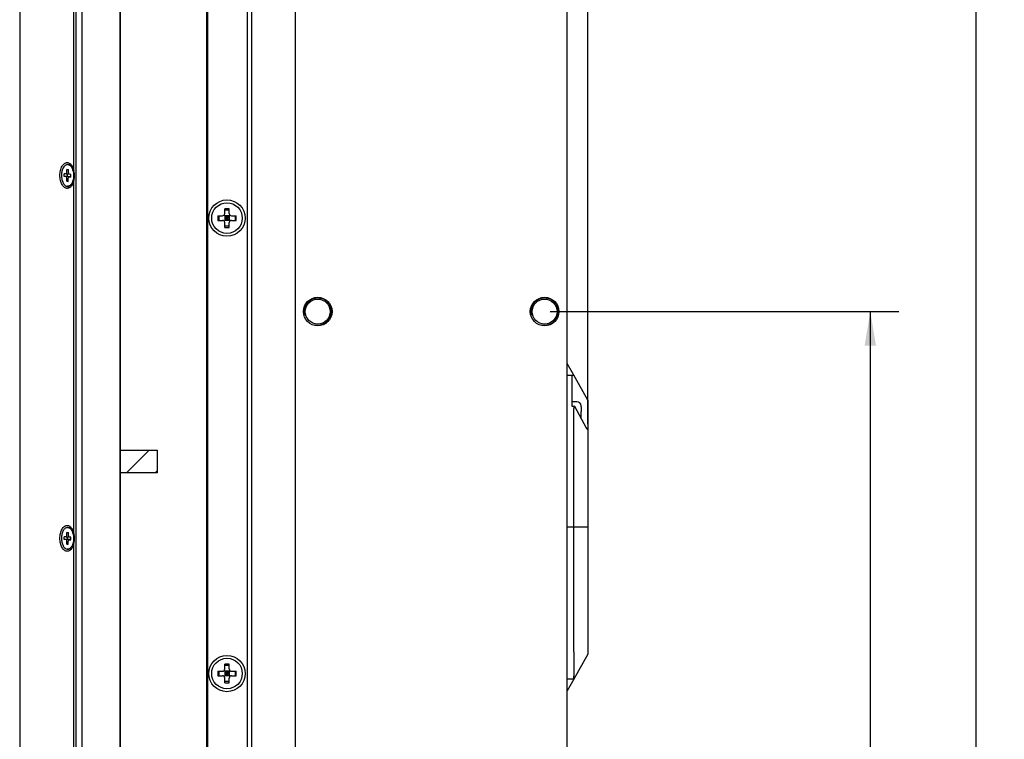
# Model space of a CAD drawing. Header units: millimetres. Extents: x 0 to 594, y 0 to 420.
# Tile 45 of 56: x 296 to 383, y 194 to 257. Entities that reach past the tile are written whole.
import ezdxf
from ezdxf.enums import TextEntityAlignment as Align

# ---------------------------------------------------------------- set-up
doc = ezdxf.new("R2010")
doc.units = ezdxf.units.MM
doc.header["$LTSCALE"] = 32.67
doc.layers.get('0').update_dxf_attribs({"linetype": 'CONTINUOUS'})
doc.layers.add('00_COMPONENTS', color=7, linetype='CONTINUOUS')
doc.layers.add('51__DRAFT_DIMS', color=7, linetype='CONTINUOUS')
doc.styles.get("Standard").update_dxf_attribs({"font": 'simfang.ttf'})
doc.dimstyles.new('DIMSTYLE_6', dxfattribs={"dimtxt": 3, "dimasz": 3, "dimexe": 2.5, "dimexo": 0.5, "dimgap": 0.75, "dimtad": 1, "dimlfac": 2.5, "dimdsep": 46, "dimtxsty": 'Standard', "dimblk": '_FILLED', "dimblk1": '_FILLED', "dimblk2": '_FILLED', "dimcen": 0.09, "dimclrt": 3, "dimazin": 2, "dimtp": 0.5, "dimtm": 0.5, "dimtfac": 1, "dimtofl": 0, "dimtmove": 0, "dimatfit": 3, "dimldrblk": '_FILLED', "dimfxl": 0, "dimtolj": 1, "dimarcsym": 0})
doc.dimstyles.new('DIMSTYLE_7', dxfattribs={"dimtxt": 3, "dimasz": 3, "dimexe": 2.5, "dimexo": 0.5, "dimgap": 0.75, "dimtad": 1, "dimlfac": 2.5, "dimdsep": 46, "dimtxsty": 'Standard', "dimblk": '_FILLED', "dimblk1": '_FILLED', "dimblk2": '_FILLED', "dimcen": 0.09, "dimclrt": 3, "dimazin": 2, "dimtp": 0.8, "dimtm": 0.8, "dimtfac": 1, "dimtofl": 0, "dimtmove": 0, "dimatfit": 3, "dimldrblk": '_FILLED', "dimfxl": 0, "dimtolj": 1, "dimarcsym": 0})

# ---------------------------------------------------------------- blocks, each defined once
blk = doc.blocks.new('_FILLED')
at = {"color": 0, "linetype": 'ByBlock'}
blk.add_solid([(0, 0), (-1, 0.167), (-1, -0.167)], dxfattribs=at)
blk = doc.blocks.new('*D8')
at = {"layer": '51__DRAFT_DIMS', "color": 4}
for p, q in [((296.858, 295.071), (296.858, 311.019)), ((346.459, 221.835), (346.459, 311.019)), ((296.858, 308.519), (321.659, 308.519)), ((346.459, 308.519), (321.659, 308.519))]:
    blk.add_line(p, q, dxfattribs=at)
at = {"layer": '51__DRAFT_DIMS', "color": 4, "xscale": 3, "yscale": 3, "zscale": 3, "rotation": 180}
blk.add_blockref('_FILLED', (296.858, 308.519), dxfattribs=at)
at = {"layer": '51__DRAFT_DIMS', "color": 4, "xscale": 3, "yscale": 3, "zscale": 3}
blk.add_blockref('_FILLED', (346.459, 308.519), dxfattribs=at)
at = {"layer": '51__DRAFT_DIMS', "color": 3}
blk.add_text('124', height=3, dxfattribs=at).set_placement((321.659, 309.269), align=Align.CENTER)
blk = doc.blocks.new('*D14')
at = {"layer": '51__DRAFT_DIMS', "color": 4}
for p, q in [((343.159, 283.76), (383.191, 283.76)), ((380.691, 283.76), (380.691, 179.76)), ((380.691, 75.76), (380.691, 179.76)), ((343.159, 75.76), (383.191, 75.76))]:
    blk.add_line(p, q, dxfattribs=at)
at = {"layer": '51__DRAFT_DIMS', "color": 4, "xscale": 3, "yscale": 3, "zscale": 3}
for p, rotation in [((380.691, 283.76), 90), ((380.691, 75.76), 270)]:
    blk.add_blockref('_FILLED', p, dxfattribs=dict(at, rotation=rotation))
at = {"layer": '51__DRAFT_DIMS', "color": 3}
blk.add_text('520', height=3, rotation=90, dxfattribs=at).set_placement((379.941, 179.76), align=Align.CENTER)
blk = doc.blocks.new('*D15')
at = {"layer": '51__DRAFT_DIMS', "color": 4}
for p, q in [((343.159, 231.76), (373.878, 231.76)), ((371.378, 231.76), (371.378, 179.76)), ((371.378, 127.76), (371.378, 179.76)), ((343.159, 127.76), (373.878, 127.76))]:
    blk.add_line(p, q, dxfattribs=at)
at = {"layer": '51__DRAFT_DIMS', "color": 4, "xscale": 3, "yscale": 3, "zscale": 3}
for p, rotation in [((371.378, 231.76), 90), ((371.378, 127.76), 270)]:
    blk.add_blockref('_FILLED', p, dxfattribs=dict(at, rotation=rotation))
at = {"layer": '51__DRAFT_DIMS', "color": 3}
blk.add_text('260', height=3, rotation=90, dxfattribs=at).set_placement((370.628, 179.76), align=Align.CENTER)

msp = doc.modelspace()

# ---------------------------------------------------------------- linework, layer by layer
at = {"layer": '00_COMPONENTS', "color": 7}
for p, q in [((320.6595, 294.5708), (320.6595, 64.9484)), ((344.6595, 64.6684), (344.6595, 294.8508)), ((296.384, 291.2088), (296.384, 68.3104)), ((301.3373, 288.1708), (301.3373, 71.3484)), ((301.9011, 71.3484), (301.9011, 288.1708)), ((305.2504, 71.3484), (305.2504, 288.1708)), ((305.2827, 71.3484), (305.2827, 288.1708)), ((316.4595, 74.4284), (316.4595, 285.0908)), ((316.8595, 74.4284), (316.8595, 285.0908)), ((312.8595, 283.7708), (312.8595, 75.7484)), ((312.9395, 283.7708), (312.9395, 75.7484)), ((301.1707, 244.1245), (301.1707, 275.3946)), ((300.5433, 244.0043), (300.5497, 244.284)), ((300.5497, 244.284), (300.6838, 244.2742)), ((300.68, 244.2562), (300.5497, 244.284)), ((300.6049, 244.7196), (300.7095, 244.7196)), ((300.6268, 244.7188), (300.6049, 244.7185)), ((300.6774, 243.9945), (300.6838, 244.2742)), ((300.7314, 244.7188), (300.7095, 244.7196)), ((300.3116, 243.6609), (300.3171, 243.9007)), ((300.5884, 243.6587), (300.3116, 243.6609)), ((300.4681, 243.6495), (300.3116, 243.6609)), ((300.4735, 243.8893), (300.3171, 243.9007)), ((300.4735, 243.8893), (300.4763, 243.8893)), ((300.4763, 243.8892), (300.7079, 243.8892)), ((300.526, 243.2449), (300.5324, 243.5247)), ((300.526, 243.2449), (300.6609, 243.2734)), ((300.526, 243.2449), (300.6601, 243.2351)), ((300.5884, 243.6587), (300.5936, 243.8892)), ((300.8242, 243.6495), (300.5884, 243.6587)), ((300.6601, 243.2351), (300.6665, 243.5149)), ((300.7335, 243.63), (300.8927, 243.63)), ((300.7362, 243.6299), (300.7335, 243.6298)), ((300.8927, 243.6184), (300.7362, 243.6299)), ((300.8982, 243.8582), (300.7417, 243.8697)), ((300.8927, 243.6184), (300.8982, 243.8582)), ((301.1707, 212.1245), (301.1707, 243.3946)), ((300.6049, 242.8006), (300.583, 242.8004)), ((300.6049, 242.7996), (300.7095, 242.7996)), ((314.4595, 240.3996), (314.4595, 240.8183)), ((314.8595, 240.7083), (314.4595, 240.7083)), ((314.8595, 240.3996), (314.8595, 240.8183)), ((313.8408, 240.1996), (314.2595, 240.1996)), ((313.8408, 239.7996), (314.2595, 239.7996)), ((313.9507, 240.1996), (313.9507, 239.7996)), ((314.4009, 239.741), (314.9181, 240.2581)), ((314.4009, 240.2581), (314.9181, 239.741)), ((314.4595, 240.1996), (314.4595, 239.7996)), ((314.8595, 240.1996), (314.4595, 240.1996)), ((314.8595, 239.9996), (314.4595, 239.9996)), ((314.8595, 239.7996), (314.4595, 239.7996)), ((314.4595, 239.1808), (314.4595, 239.5996)), ((314.6595, 240.1996), (314.6595, 239.7996)), ((314.8595, 240.1996), (314.8595, 239.7996)), ((314.8595, 239.1808), (314.8595, 239.5996)), ((315.0595, 240.1996), (315.4782, 240.1996)), ((315.0595, 239.7996), (315.4782, 239.7996)), ((315.3683, 240.1996), (315.3683, 239.7996)), ((314.8595, 239.2908), (314.4595, 239.2908)), ((344.6595, 226.1476), (345.2373, 226.1476)), ((345.0995, 223.384), (345.0995, 226.1244)), ((346.4595, 223.9476), (345.2373, 226.1476)), ((345.4995, 223.7976), (345.0995, 223.7976)), ((345.0995, 223.413), (345.2715, 223.413)), ((345.2373, 202.4744), (345.2373, 223.219)), ((345.2872, 223.4013), (346.3403, 221.5057)), ((345.893, 223.4411), (345.8968, 223.4448)), ((345.8995, 223.366), (345.8995, 222.9476)), ((346.4595, 223.9476), (346.4595, 201.5476)), ((345.893, 222.9476), (345.8995, 222.9476)), ((345.8995, 222.5476), (345.893, 222.5476)), ((345.8995, 222.2991), (345.8995, 222.5476)), ((300.6049, 212.7196), (300.7095, 212.7196)), ((300.6268, 212.7188), (300.6049, 212.7185)), ((300.7314, 212.7188), (300.7095, 212.7196)), ((300.3116, 211.6609), (300.3171, 211.9007)), ((300.4735, 211.8893), (300.3171, 211.9007)), ((300.4735, 211.8893), (300.4763, 211.8893)), ((300.4763, 211.8892), (300.7079, 211.8892)), ((300.5433, 212.0043), (300.5497, 212.284)), ((300.68, 212.2562), (300.5497, 212.284)), ((300.5497, 212.284), (300.6838, 212.2742)), ((300.5884, 211.6587), (300.5936, 211.8892)), ((300.6774, 211.9945), (300.6838, 212.2742)), ((300.8982, 211.8582), (300.7417, 211.8697)), ((300.8927, 211.6184), (300.8982, 211.8582)), ((300.5884, 211.6587), (300.3116, 211.6609)), ((300.4681, 211.6495), (300.3116, 211.6609)), ((300.526, 211.2449), (300.5324, 211.5247)), ((300.526, 211.2449), (300.6609, 211.2734)), ((300.526, 211.2449), (300.6601, 211.2351)), ((300.8242, 211.6495), (300.5884, 211.6587)), ((300.6601, 211.2351), (300.6665, 211.5149)), ((300.7335, 211.63), (300.8927, 211.63)), ((300.7362, 211.6299), (300.7335, 211.6298)), ((300.8927, 211.6184), (300.7362, 211.6299)), ((301.1707, 180.1245), (301.1707, 211.3946)), ((300.6049, 210.8006), (300.583, 210.8004)), ((300.6049, 210.7996), (300.7095, 210.7996)), ((346.4595, 201.5476), (345.2373, 199.3476)), ((345.2438, 201.7653), (345.2438, 199.6098)), ((314.4595, 200.2396), (314.4595, 200.6583)), ((314.8595, 200.5483), (314.4595, 200.5483)), ((314.8595, 200.2396), (314.8595, 200.6583)), ((313.8408, 200.0396), (314.2595, 200.0396)), ((313.9507, 200.0396), (313.9507, 199.6396)), ((314.4009, 199.581), (314.9181, 200.0981)), ((314.4009, 200.0981), (314.9181, 199.581)), ((314.4595, 200.0396), (314.4595, 199.6396)), ((314.8595, 200.0396), (314.4595, 200.0396)), ((314.8595, 199.8396), (314.4595, 199.8396)), ((314.6595, 200.0396), (314.6595, 199.6396)), ((314.8595, 200.0396), (314.8595, 199.6396)), ((315.0595, 200.0396), (315.4782, 200.0396)), ((315.3683, 200.0396), (315.3683, 199.6396)), ((313.8408, 199.6396), (314.2595, 199.6396)), ((314.8595, 199.6396), (314.4595, 199.6396)), ((314.4595, 199.0208), (314.4595, 199.4396)), ((314.8595, 199.1308), (314.4595, 199.1308)), ((314.8595, 199.0208), (314.8595, 199.4396)), ((315.0595, 199.6396), (315.4782, 199.6396)), ((345.2373, 199.3476), (344.6595, 199.3476))]:
    msp.add_line(p, q, dxfattribs=at)
at = {"layer": '00_COMPONENTS', "color": 4}
for p, q in [((345.2373, 226.1476), (344.6595, 227.1876)), ((305.2827, 219.5228), (305.2855, 219.5256)), ((305.2827, 219.5256), (308.5093, 219.5256)), ((305.8057, 217.5256), (307.8057, 219.5256)), ((308.5093, 219.5256), (308.5093, 217.5256)), ((308.5093, 217.5256), (305.2827, 217.5256)), ((308.3258, 217.5256), (308.5093, 217.7091)), ((346.4595, 212.7476), (344.6595, 212.7476)), ((345.2373, 199.3476), (344.6595, 198.3076))]:
    msp.add_line(p, q, dxfattribs=at)
at = {"layer": '00_COMPONENTS', "color": 7}
for centre, radius in [((314.6595, 239.9996), 1.6), ((314.6595, 239.9996), 1.35), ((322.6595, 231.7596), 1.26), ((322.6595, 231.7596), 1.1), ((342.6595, 231.7596), 1.26), ((342.6595, 231.7596), 1.1), ((314.6595, 199.8396), 1.6), ((314.6595, 199.8396), 1.35)]:
    msp.add_circle(centre, radius, dxfattribs=at)
for centre, radius, start, end in [((300.592, 244.3741), 0.3472, 67.655179, 71.104231), ((300.5542, 244.1787), 0.591, 41.533323, 43.617162), ((299.8903, 243.859), 1.2393, 17.683087, 20.646719), ((299.8282, 243.8389), 1.3047, 16.30725, 17.697577), ((299.8865, 243.6602), 1.243, 340.533704, 341.936743), ((314.6481, 209.4681), 31.3508, 89.979167, 90.344683), ((314.6709, 209.4681), 31.3508, 89.655317, 90.020833), ((345.1912, 239.9996), 31.3511, 179.634487, 180.365513), ((314.2595, 240.3996), 0.2, 270, 360), ((314.2595, 239.5996), 0.2, 0, 90), ((315.0595, 240.3996), 0.2, 180, 270), ((315.0595, 239.5996), 0.2, 90, 180), ((284.1278, 239.9996), 31.3511, 359.634487, 0.365513), ((314.6481, 270.5311), 31.3508, 269.655317, 270.020833), ((314.6709, 270.5311), 31.3508, 269.979167, 270.344683), ((345.4995, 223.3976), 0.4, 6.777392, 90), ((345.464, 223.3662), 0.4355, 359.983445, 9.904729), ((342.584, 222.6894), 3.312, 357.544742, 358.135421), ((300.592, 212.3741), 0.3472, 67.655179, 71.104231), ((300.5542, 212.1787), 0.591, 41.533323, 43.617162), ((299.8903, 211.859), 1.2393, 17.683087, 20.646719), ((299.8282, 211.8389), 1.3047, 16.30725, 17.697577), ((299.8865, 211.6602), 1.243, 340.533704, 341.936743), ((314.6481, 169.3081), 31.3508, 89.979167, 90.344683), ((314.6709, 169.3081), 31.3508, 89.655317, 90.020833), ((345.1912, 199.8396), 31.3511, 179.634487, 180.365513), ((314.2595, 200.2396), 0.2, 270, 360), ((315.0595, 200.2396), 0.2, 180, 270), ((284.1278, 199.8396), 31.3511, 359.634487, 0.365513), ((314.2595, 199.4396), 0.2, 0, 90), ((314.6481, 230.3711), 31.3508, 269.655317, 270.020833), ((314.6709, 230.3711), 31.3508, 269.979167, 270.344683), ((315.0595, 199.4396), 0.2, 90, 180)]:
    msp.add_arc(centre, radius, start, end, dxfattribs=at)
at = {"layer": '00_COMPONENTS', "color": 4}
for centre in [(322.6595, 231.7596), (342.6595, 231.7596)]:
    msp.add_arc(centre, 1.2, 255, 195, dxfattribs=at)
at = {"layer": '00_COMPONENTS', "color": 7}
for centre, major_axis, ratio, start_param, end_param in [((300.8215, 243.5296), (0.1213, -0.0292), 0.9593847, 1.2371054, 1.7753503), ((345.5706, 223.219), (0, 0.6), 0.5555556, 1.2922911, 1.5707963), ((345.2715, 223.373), (0, 0.04), 0.5555556, 5.4977871, 7.5754764), ((346.8117, 222.3543), (0, 1.2), 0.5555556, -3.9269908, -3.698148), ((300.8215, 211.5296), (0.1213, -0.0292), 0.9593847, 1.2371054, 1.7753503), ((342.9494, 201.5031), (-1.4758, -2.6564), 0.6581452, 2.1981414, 2.2718686), ((343.095, 201.7653), (2.1488, 0), 0.6581452, 0, 0.0611936), ((343.095, 199.6098), (2.1488, 0), 0.6581452, -0.0611936, 0)]:
    msp.add_ellipse(centre, major_axis=major_axis, ratio=ratio, start_param=start_param, end_param=end_param, dxfattribs=at)
for points, knots in [([(300.5668, 242.6196), (300.5459, 242.6196), (300.5035, 242.6233), (300.4186, 242.6461), (300.3144, 242.7046), (300.2042, 242.8131), (300.1086, 242.9565), (300.0307, 243.1296), (299.9728, 243.326), (299.9373, 243.5386), (299.9253, 243.7596), (299.9373, 243.9805), (299.9728, 244.1931), (300.0307, 244.3896), (300.1086, 244.5626), (300.2042, 244.706), (300.3144, 244.8145), (300.4186, 244.873), (300.5035, 244.8958), (300.5459, 244.8996), (300.5668, 244.8996)], [0, 0, 0, 0, 0.0220513, 0.0445587, 0.0923878, 0.1459868, 0.2062986, 0.2731204, 0.3454379, 0.4216943, 0.5, 0.5783057, 0.6545621, 0.7268796, 0.7937014, 0.8540132, 0.9076122, 0.9554413, 0.9779487, 1, 1, 1, 1]), ([(300.5668, 244.8996), (300.6064, 244.8996), (300.689, 244.8854), (300.8047, 244.8243), (300.9104, 244.7275), (300.9693, 244.6461), (300.9968, 244.6012)], [0, 0, 0, 0, 0.2180187, 0.4511687, 0.7101818, 1, 1, 1, 1]), ([(300.6049, 244.7195), (300.5332, 244.7193), (300.4187, 244.6735), (300.3031, 244.5606), (300.1911, 244.3955), (300.0963, 244.1306), (300.0554, 243.7786), (300.0885, 243.4234), (300.1914, 243.1132), (300.3523, 242.8833), (300.5103, 242.8057), (300.583, 242.8004)], [0, 0, 0, 0, 0.0910184, 0.144501, 0.2045655, 0.3426628, 0.496659, 0.6515049, 0.7918357, 0.9075558, 1, 1, 1, 1]), ([(300.4763, 243.8892), (300.4851, 243.8892), (300.5111, 243.8997), (300.5363, 243.9436), (300.5428, 243.9825), (300.5433, 244.0043)], [0, 0, 0, 0, 0.1846857, 0.5440633, 1, 1, 1, 1]), ([(300.6774, 243.9945), (300.6771, 243.979), (300.6798, 243.9333), (300.7088, 243.8721), (300.7417, 243.8697)], [0, 0, 0, 0, 0.3189425, 1, 1, 1, 1]), ([(300.724, 244.6953), (300.7514, 244.684), (300.8703, 244.6168), (300.9537, 244.5003), (301.0016, 244.4062)], [0, 0, 0, 0, 0.2192619, 1, 1, 1, 1]), ([(300.7314, 244.7188), (300.7763, 244.7155), (300.8709, 244.6851), (300.9468, 244.6235), (300.9821, 244.5865)], [0, 0, 0, 0, 0.4683745, 1, 1, 1, 1]), ([(300.9966, 244.5706), (301.0021, 244.5645), (301.0239, 244.5388), (301.0438, 244.5114), (301.0578, 244.49)], [0, 0, 0, 0, 0.2422645, 1, 1, 1, 1]), ([(300.9968, 244.6012), (301.0389, 244.5324), (301.1105, 244.377), (301.1542, 244.2121), (301.1707, 244.1245)], [0, 0, 0, 0, 0.4750988, 1, 1, 1, 1]), ([(301.0016, 244.4062), (301.0061, 244.3975), (301.0238, 244.3615), (301.0394, 244.3244), (301.0501, 244.296)], [0, 0, 0, 0, 0.2438622, 1, 1, 1, 1]), ([(301.0804, 244.2052), (301.0936, 244.1601), (301.1382, 243.9706), (301.1481, 243.7732), (301.1365, 243.6262)], [0, 0, 0, 0, 0.241609, 1, 1, 1, 1]), ([(300.5324, 243.5247), (300.5327, 243.5401), (300.53, 243.5858), (300.501, 243.6471), (300.4681, 243.6495)], [0, 0, 0, 0, 0.3189425, 1, 1, 1, 1]), ([(300.7335, 243.63), (300.7247, 243.6299), (300.6987, 243.6194), (300.6735, 243.5755), (300.667, 243.5367), (300.6665, 243.5149)], [0, 0, 0, 0, 0.1846857, 0.5440633, 1, 1, 1, 1]), ([(301.0023, 243.1143), (300.9873, 243.0846), (300.9286, 242.982), (300.845, 242.89), (300.7712, 242.8472)], [0, 0, 0, 0, 0.2803375, 1, 1, 1, 1]), ([(301.1707, 243.3946), (301.1542, 243.307), (301.1105, 243.1421), (301.0389, 242.9867), (300.9968, 242.9179)], [0, 0, 0, 0, 0.5249012, 1, 1, 1, 1]), ([(301.0584, 243.246), (301.0543, 243.2344), (301.0378, 243.1897), (301.0184, 243.1459), (301.0023, 243.1143)], [0, 0, 0, 0, 0.2571685, 1, 1, 1, 1]), ([(301.1365, 243.6262), (301.134, 243.5955), (301.1213, 243.4767), (301.0957, 243.3591), (301.0682, 243.2748)], [0, 0, 0, 0, 0.2577901, 1, 1, 1, 1]), ([(300.9968, 242.9179), (300.9693, 242.873), (300.9104, 242.7916), (300.8047, 242.6948), (300.689, 242.6338), (300.6064, 242.6196), (300.5668, 242.6196)], [0, 0, 0, 0, 0.2898182, 0.5488313, 0.7819813, 1, 1, 1, 1]), ([(300.7712, 242.8472), (300.7639, 242.843), (300.7352, 242.8275), (300.7044, 242.8157), (300.6809, 242.8096)], [0, 0, 0, 0, 0.257854, 1, 1, 1, 1]), ([(300.9802, 242.9306), (300.9426, 242.8913), (300.8604, 242.8265), (300.7574, 242.7997), (300.7095, 242.7996)], [0, 0, 0, 0, 0.5314264, 1, 1, 1, 1]), ([(301.056, 243.0265), (301.0502, 243.0176), (301.0271, 242.9841), (301.0011, 242.9524), (300.9802, 242.9306)], [0, 0, 0, 0, 0.2597365, 1, 1, 1, 1]), ([(300.5668, 210.6196), (300.5459, 210.6196), (300.5035, 210.6233), (300.4186, 210.6461), (300.3144, 210.7046), (300.2042, 210.8131), (300.1086, 210.9565), (300.0307, 211.1296), (299.9728, 211.326), (299.9373, 211.5386), (299.9253, 211.7596), (299.9373, 211.9805), (299.9728, 212.1931), (300.0307, 212.3896), (300.1086, 212.5626), (300.2042, 212.706), (300.3144, 212.8145), (300.4186, 212.873), (300.5035, 212.8958), (300.5459, 212.8996), (300.5668, 212.8996)], [0, 0, 0, 0, 0.0220513, 0.0445587, 0.0923878, 0.1459868, 0.2062986, 0.2731204, 0.3454379, 0.4216943, 0.5, 0.5783057, 0.6545621, 0.7268796, 0.7937014, 0.8540132, 0.9076122, 0.9554413, 0.9779487, 1, 1, 1, 1]), ([(300.6049, 212.7195), (300.5332, 212.7193), (300.4187, 212.6735), (300.3031, 212.5606), (300.1911, 212.3955), (300.0963, 212.1306), (300.0554, 211.7786), (300.0885, 211.4234), (300.1914, 211.1132), (300.3523, 210.8833), (300.5103, 210.8057), (300.583, 210.8004)], [0, 0, 0, 0, 0.0910184, 0.144501, 0.2045655, 0.3426628, 0.496659, 0.6515049, 0.7918357, 0.9075558, 1, 1, 1, 1]), ([(300.5668, 212.8996), (300.6064, 212.8996), (300.689, 212.8854), (300.8047, 212.8243), (300.9104, 212.7275), (300.9693, 212.6461), (300.9968, 212.6012)], [0, 0, 0, 0, 0.2180187, 0.4511687, 0.7101818, 1, 1, 1, 1]), ([(300.724, 212.6953), (300.7514, 212.684), (300.8703, 212.6168), (300.9537, 212.5003), (301.0016, 212.4062)], [0, 0, 0, 0, 0.2192619, 1, 1, 1, 1]), ([(300.7314, 212.7188), (300.7763, 212.7155), (300.8709, 212.6851), (300.9468, 212.6235), (300.9821, 212.5865)], [0, 0, 0, 0, 0.4683745, 1, 1, 1, 1]), ([(300.4763, 211.8892), (300.4851, 211.8892), (300.5111, 211.8997), (300.5363, 211.9436), (300.5428, 211.9825), (300.5433, 212.0043)], [0, 0, 0, 0, 0.1846857, 0.5440633, 1, 1, 1, 1]), ([(300.6774, 211.9945), (300.6771, 211.979), (300.6798, 211.9333), (300.7088, 211.8721), (300.7417, 211.8697)], [0, 0, 0, 0, 0.3189425, 1, 1, 1, 1]), ([(300.9966, 212.5706), (301.0021, 212.5645), (301.0239, 212.5388), (301.0438, 212.5114), (301.0578, 212.49)], [0, 0, 0, 0, 0.2422645, 1, 1, 1, 1]), ([(300.9968, 212.6012), (301.0389, 212.5324), (301.1105, 212.377), (301.1542, 212.2121), (301.1707, 212.1245)], [0, 0, 0, 0, 0.4750988, 1, 1, 1, 1]), ([(301.0016, 212.4062), (301.0061, 212.3975), (301.0238, 212.3615), (301.0394, 212.3244), (301.0501, 212.296)], [0, 0, 0, 0, 0.2438622, 1, 1, 1, 1]), ([(301.0804, 212.2052), (301.0936, 212.1601), (301.1382, 211.9706), (301.1481, 211.7732), (301.1365, 211.6262)], [0, 0, 0, 0, 0.241609, 1, 1, 1, 1]), ([(300.5324, 211.5247), (300.5327, 211.5401), (300.53, 211.5858), (300.501, 211.6471), (300.4681, 211.6495)], [0, 0, 0, 0, 0.3189425, 1, 1, 1, 1]), ([(300.7335, 211.63), (300.7247, 211.6299), (300.6987, 211.6194), (300.6735, 211.5755), (300.667, 211.5367), (300.6665, 211.5149)], [0, 0, 0, 0, 0.1846857, 0.5440633, 1, 1, 1, 1]), ([(301.0023, 211.1143), (300.9873, 211.0846), (300.9286, 210.982), (300.845, 210.89), (300.7712, 210.8472)], [0, 0, 0, 0, 0.2803375, 1, 1, 1, 1]), ([(301.056, 211.0265), (301.0502, 211.0176), (301.0271, 210.9841), (301.0011, 210.9524), (300.9802, 210.9306)], [0, 0, 0, 0, 0.2597365, 1, 1, 1, 1]), ([(301.1707, 211.3946), (301.1542, 211.307), (301.1105, 211.1421), (301.0389, 210.9867), (300.9968, 210.9179)], [0, 0, 0, 0, 0.5249012, 1, 1, 1, 1]), ([(301.0584, 211.246), (301.0543, 211.2344), (301.0378, 211.1897), (301.0184, 211.1459), (301.0023, 211.1143)], [0, 0, 0, 0, 0.2571685, 1, 1, 1, 1]), ([(301.1365, 211.6262), (301.134, 211.5955), (301.1213, 211.4767), (301.0957, 211.3591), (301.0682, 211.2748)], [0, 0, 0, 0, 0.2577901, 1, 1, 1, 1]), ([(300.9968, 210.9179), (300.9693, 210.873), (300.9104, 210.7916), (300.8047, 210.6948), (300.689, 210.6338), (300.6064, 210.6196), (300.5668, 210.6196)], [0, 0, 0, 0, 0.2898182, 0.5488313, 0.7819813, 1, 1, 1, 1]), ([(300.7712, 210.8472), (300.7639, 210.843), (300.7352, 210.8275), (300.7044, 210.8157), (300.6809, 210.8096)], [0, 0, 0, 0, 0.257854, 1, 1, 1, 1]), ([(300.9802, 210.9306), (300.9426, 210.8913), (300.8604, 210.8265), (300.7574, 210.7997), (300.7095, 210.7996)], [0, 0, 0, 0, 0.5314264, 1, 1, 1, 1]), ([(345.2398, 201.8518), (345.237, 201.8821), (345.2322, 201.9469), (345.2258, 202.0883), (345.2263, 202.1997), (345.2311, 202.2761)], [0, 0, 0, 0, 0.2145207, 0.4590301, 1, 1, 1, 1]), ([(345.2311, 199.3476), (345.2305, 199.3476), (345.2291, 199.3483), (345.2281, 199.3508), (345.2273, 199.3545), (345.227, 199.3596), (345.2269, 199.366), (345.2272, 199.3774), (345.229, 199.4052), (345.2335, 199.4551), (345.2375, 199.4984), (345.2398, 199.5233)], [0, 0, 0, 0, 0.0098898, 0.0237769, 0.0445554, 0.073013, 0.1093605, 0.1536162, 0.2655235, 0.578704, 1, 1, 1, 1])]:
    msp.add_open_spline(points, degree=3, knots=knots, dxfattribs=at)
for points in [[(300.6268, 244.7188), (300.6532, 244.7168), (300.6794, 244.7112), (300.7044, 244.7026)], [(301.1707, 243.3946), (301.198, 243.514), (301.2268, 243.7596), (301.198, 244.0051), (301.1707, 244.1245)], [(300.6809, 242.8096), (300.6562, 242.8032), (300.6304, 242.7997), (300.6049, 242.7996)], [(345.8967, 222.7476), (345.8967, 222.8142), (345.8959, 222.8809), (345.893, 222.9476)], [(345.8943, 222.5817), (345.8961, 222.6369), (345.8967, 222.6923), (345.8967, 222.7476)], [(300.6268, 212.7188), (300.6532, 212.7168), (300.6794, 212.7112), (300.7044, 212.7026)], [(301.1707, 211.3946), (301.198, 211.514), (301.2268, 211.7596), (301.198, 212.0051), (301.1707, 212.1245)], [(300.6809, 210.8096), (300.6562, 210.8032), (300.6304, 210.7997), (300.6049, 210.7996)]]:
    msp.add_open_spline(points, degree=3, dxfattribs=at)

# ---------------------------------------------------------------- dimensions: what is measured, and where the dimension line sits
at = {"layer": '51__DRAFT_DIMS', "color": 4}
dim = msp.add_linear_dim(base=(346.4595, 308.5191), p1=(296.8583, 294.5708), p2=(346.4595, 221.3354), dimstyle='DIMSTYLE_6', dxfattribs=at)
dim.commit()
dim.dimension.update_dxf_attribs({"geometry": '*D8', "text_midpoint": (321.7995, 308.5191), "dimtype": 160})
for base, p1, p2, angle, dimstyle, picture, middle in [((380.691, 75.7596), (342.6595, 283.7596), (342.6595, 75.7596), 270, 'DIMSTYLE_7', '*D14', (380.691, 179.7478)), ((371.3777, 231.7596), (342.6595, 127.7596), (342.6595, 231.7596), 90, 'DIMSTYLE_6', '*D15', (371.3777, 179.7303))]:
    dim = msp.add_linear_dim(base=base, p1=p1, p2=p2, angle=angle, dimstyle=dimstyle, dxfattribs=at)
    dim.commit()
    dim.dimension.update_dxf_attribs({"geometry": picture, "text_midpoint": middle, "dimtype": 160})

doc.saveas('drawing.dxf')
